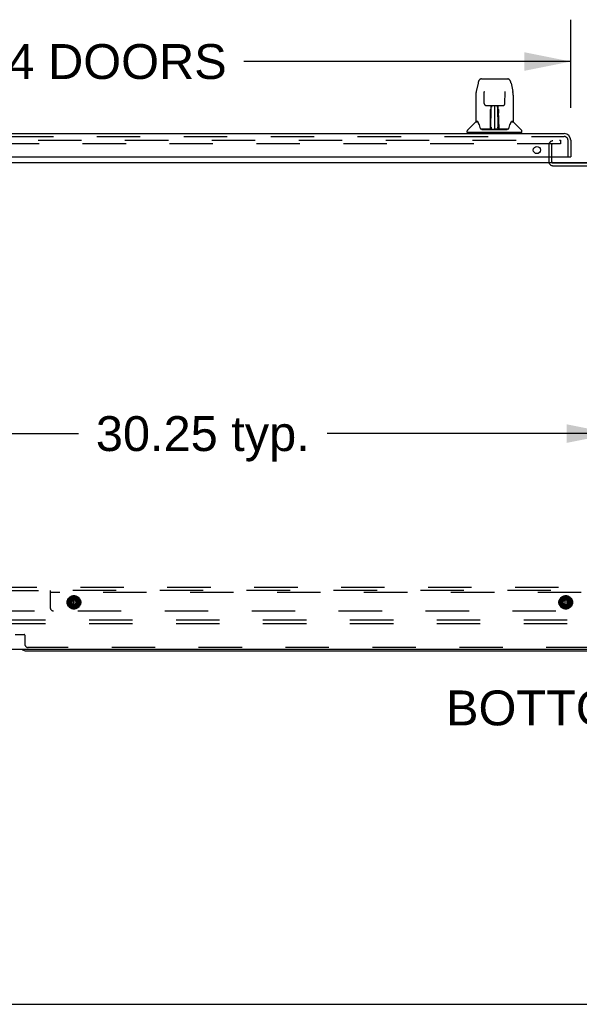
# Model space of a CAD drawing. Header units: inches. Extents: x 0 to 291, y 0 to 188.
# Tile 3 of 113: x 59 to 79, y 0 to 36. Entities that reach past the tile are written whole.
import ezdxf

# ---------------------------------------------------------------- set-up
doc = ezdxf.new("R2010")
doc.units = ezdxf.units.IN
doc.header["$LTSCALE"] = 16.018896
doc.header["$MEASUREMENT"] = 0
doc.linetypes.add('HIDDEN', pattern=[0.2, 0.1, -0.1])
doc.layers.get('0').update_dxf_attribs({"linetype": 'CONTINUOUS'})
for name, color, linetype in [('DEFAULT_2', 8, 'HIDDEN'), ('DIMENSIONS', 7, 'CONTINUOUS'), ('LEFT_OR_SECONDARY_DOOR_ASSEMBLY', 7, 'CONTINUOUS'), ('SUBPANELS', 7, 'CONTINUOUS')]:
    doc.layers.add(name, color=color, linetype=linetype)
doc.styles.get("Standard").update_dxf_attribs({"font": 'arial.ttf'})
doc.dimstyles.new('DIMSTYLE_1', dxfattribs={"dimtxt": 1.284938, "dimasz": 1.713251, "dimexe": 0.09, "dimexo": 0.07, "dimgap": 0.0375, "dimtad": 0, "dimtih": 1, "dimtoh": 1, "dimzin": 4, "dimdsep": 46, "dimtxsty": 'Standard', "dimblk": '_FILLED', "dimblk1": '_FILLED', "dimblk2": '_FILLED', "dimcen": 0.09, "dimadec": 3, "dimazin": 1, "dimtfac": 1, "dimtdec": 3, "dimtofl": 0, "dimtmove": 0, "dimatfit": 3, "dimldrblk": '_FILLED', "dimfxl": 0, "dimtolj": 1, "dimtzin": 4, "dimarcsym": 0})

# ---------------------------------------------------------------- blocks, each defined once
blk = doc.blocks.new('_FILLED')
at = {"color": 0, "linetype": 'ByBlock'}
blk.add_solid([(0, 0), (-1, 0.2), (-1, -0.2)], dxfattribs=at)
blk = doc.blocks.new('*D6')
at = {"layer": 'DIMENSIONS', "color": 2, "linetype": 'Continuous'}
for p, q in [((42.206, 33.034), (42.206, 36.279)), ((79.144, 33.034), (79.144, 36.279)), ((42.206, 34.738), (54.253, 34.738)), ((79.144, 34.738), (67.097, 34.738))]:
    blk.add_line(p, q, dxfattribs=at)
at = {"layer": 'DIMENSIONS', "color": 2, "linetype": 'Continuous', "xscale": 1.7132508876, "yscale": 1.7132508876, "zscale": 1.7132508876, "rotation": 180}
blk.add_blockref('_FILLED', (42.206, 34.738), dxfattribs=at)
at = {"layer": 'DIMENSIONS', "color": 2, "linetype": 'Continuous', "xscale": 1.7132508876, "yscale": 1.7132508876, "zscale": 1.7132508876}
blk.add_blockref('_FILLED', (79.144, 34.738), dxfattribs=at)
at = {"layer": 'DIMENSIONS', "color": 2, "linetype": 'Continuous', "insert": (60.675, 35.38), "char_height": 1.28494, "width": 11.55967, "attachment_point": 2, "line_spacing_factor": 0.9}
blk.add_mtext('36.94 DOORS', dxfattribs=at)
blk = doc.blocks.new('*D11')
at = {"layer": 'DIMENSIONS', "color": 2, "linetype": 'Continuous'}
for p, q in [((50.456, 18.222), (50.456, 22.571)), ((80.706, 18.222), (80.706, 22.571)), ((50.456, 21.029), (61.001, 21.029)), ((80.706, 21.029), (70.162, 21.029))]:
    blk.add_line(p, q, dxfattribs=at)
at = {"layer": 'DIMENSIONS', "color": 2, "linetype": 'Continuous', "xscale": 1.7132508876, "yscale": 1.7132508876, "zscale": 1.7132508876, "rotation": 180}
blk.add_blockref('_FILLED', (50.456, 21.029), dxfattribs=at)
at = {"layer": 'DIMENSIONS', "color": 2, "linetype": 'Continuous', "xscale": 1.7132508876, "yscale": 1.7132508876, "zscale": 1.7132508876}
blk.add_blockref('_FILLED', (80.706, 21.029), dxfattribs=at)
at = {"layer": 'DIMENSIONS', "color": 2, "linetype": 'Continuous', "insert": (65.581, 21.671), "char_height": 1.2849, "width": 7.87681, "attachment_point": 2, "line_spacing_factor": 0.9}
blk.add_mtext('30.25 typ.', dxfattribs=at)

msp = doc.modelspace()

# ---------------------------------------------------------------- linework, layer by layer
at = {"color": 7, "linetype": 'Continuous'}
for p, q in [((41.8939, 31.0232), (119.5189, 31.0232)), ((41.9564, 13.0857), (119.3939, 13.0857)), ((59.0814, 13.0232), (102.3314, 13.0232)), ((0, 0), (291.2527, 0))]:
    msp.add_line(p, q, dxfattribs=at)
msp.add_arc((59.0814, 13.2732), 0.25, 228.59596, 270, dxfattribs=at)
at = {"layer": 'DEFAULT_2', "color": 8, "linetype": 'HIDDEN'}
for p, q in [((43.4877, 31.8357), (78.7689, 31.8357)), ((78.7689, 31.7107), (43.4877, 31.7107)), ((78.3314, 31.6617), (78.3314, 31.0532)), ((78.4354, 31.6617), (78.4354, 31.0532)), ((78.7689, 31.8357), (78.7689, 31.7107)), ((78.4854, 31.0032), (81.6774, 31.0032)), ((78.4854, 30.8992), (81.6774, 30.8992)), ((117.4564, 14.1482), (44.4564, 14.1482)), ((117.4564, 14.0232), (44.4564, 14.0232)), ((58.6639, 13.6242), (58.9989, 13.6242)), ((59.0189, 13.6042), (59.0189, 13.2732)), ((102.2689, 13.1482), (59.1439, 13.1482))]:
    msp.add_line(p, q, dxfattribs=at)
for centre, radius, start, end in [((78.4854, 31.6617), 0.154, 90, 180), ((78.4854, 31.6617), 0.05, 90, 180), ((78.4854, 31.0532), 0.154, 180, 270), ((78.4854, 31.0532), 0.05, 180, 270), ((58.9989, 13.6042), 0.02, 0, 90), ((59.1439, 13.2732), 0.125, 180, 270)]:
    msp.add_arc(centre, radius, start, end, dxfattribs=at)
at = {"layer": 'LEFT_OR_SECONDARY_DOOR_ASSEMBLY', "color": 7, "linetype": 'Continuous'}
for p, q in [((75.7226, 33.9424), (75.6576, 33.637)), ((75.8467, 34.0969), (76.8161, 34.0969)), ((76.9402, 33.9423), (77.0052, 33.637)), ((75.6424, 33.4934), (75.6424, 32.53)), ((75.6424, 33.4934), (75.6424, 33.4934)), ((75.9435, 33.6323), (75.9437, 33.6286)), ((75.9437, 33.6286), (75.9438, 33.6239)), ((75.9438, 33.6239), (75.944, 33.6182)), ((75.944, 33.6182), (75.9442, 33.6078)), ((75.9515, 33.1904), (75.9442, 33.6078)), ((76.7113, 33.1904), (76.7187, 33.6132)), ((76.7187, 33.6132), (76.7189, 33.6221)), ((76.7189, 33.6221), (76.7191, 33.627)), ((77.0204, 33.4934), (77.0204, 32.53)), ((76.0316, 33.1127), (76.0919, 33.1127)), ((76.1326, 33.1135), (76.5302, 33.1135)), ((76.1917, 33.1135), (76.1887, 32.7589)), ((76.1938, 32.2538), (76.2088, 33.1135)), ((76.2174, 33.1087), (76.2167, 33.0599)), ((76.2175, 33.1135), (76.2174, 33.1087)), ((76.3314, 33.1135), (76.3314, 32.2426)), ((76.4461, 33.0599), (76.4453, 33.1135)), ((76.469, 32.2538), (76.454, 33.1135)), ((76.4741, 32.7589), (76.4711, 33.1135)), ((76.5709, 33.1127), (76.6312, 33.1127)), ((76.1808, 32.8343), (76.1811, 32.8727)), ((76.1811, 32.8727), (76.1813, 32.9096)), ((76.1813, 32.9096), (76.1815, 32.9436)), ((76.1815, 32.9436), (76.1815, 32.9735)), ((76.188, 32.7589), (76.1886, 32.8342)), ((76.189, 32.8741), (76.1886, 32.8342)), ((76.1887, 32.7589), (76.1886, 32.7386)), ((76.1886, 32.7386), (76.1886, 32.7306)), ((76.1886, 32.7306), (76.1902, 32.7306)), ((76.1892, 32.9125), (76.189, 32.8741)), ((76.1893, 32.9479), (76.1892, 32.9125)), ((76.1894, 32.979), (76.1893, 32.9479)), ((76.1896, 32.87), (76.2046, 32.8703)), ((76.1902, 32.7306), (76.1896, 32.6541)), ((76.1896, 32.6541), (76.1896, 32.654)), ((76.1896, 32.6466), (76.1896, 32.6539)), ((76.2049, 32.8882), (76.1898, 32.8882)), ((76.473, 32.8882), (76.4579, 32.8882)), ((76.4582, 32.8703), (76.4732, 32.87)), ((76.4726, 32.7306), (76.4732, 32.6541)), ((76.4732, 32.6539), (76.4732, 32.6519)), ((76.4732, 32.6519), (76.4732, 32.6403)), ((76.4737, 32.8936), (76.4735, 32.9307)), ((76.474, 32.8544), (76.4737, 32.8936)), ((76.4748, 32.7589), (76.474, 32.8544)), ((76.4742, 32.7386), (76.4741, 32.7589)), ((76.4742, 32.7306), (76.4742, 32.7386)), ((76.4748, 32.7398), (76.4749, 32.7495)), ((76.4748, 32.7117), (76.4748, 32.7398)), ((76.4813, 32.9735), (76.4813, 32.9436)), ((76.4813, 32.9436), (76.4815, 32.9096)), ((76.4815, 32.9096), (76.4817, 32.8727)), ((76.4817, 32.8727), (76.482, 32.8343)), ((75.6338, 32.5056), (75.339, 32.2108)), ((75.7109, 32.5221), (75.6503, 32.5221)), ((75.6547, 32.5142), (75.7166, 32.5142)), ((75.7135, 32.5194), (75.7144, 32.5182)), ((76.1773, 32.2662), (76.1801, 32.5876)), ((76.1871, 32.5614), (76.1798, 32.5615)), ((76.1845, 32.2661), (76.1871, 32.5614)), ((76.1875, 32.2785), (76.1881, 32.3073)), ((76.1881, 32.3073), (76.1897, 32.3988)), ((76.1896, 32.635), (76.1896, 32.6466)), ((76.1918, 32.6466), (76.1896, 32.6466)), ((76.1896, 32.6442), (76.1977, 32.6442)), ((76.1897, 32.3988), (76.1897, 32.6342)), ((76.2037, 32.3213), (76.195, 32.3215)), ((76.2037, 32.3213), (76.2025, 32.2448)), ((76.4678, 32.3215), (76.4591, 32.3213)), ((76.4603, 32.2448), (76.4591, 32.3213)), ((76.4651, 32.6442), (76.4732, 32.6442)), ((76.4732, 32.6466), (76.471, 32.6466)), ((76.4731, 32.3988), (76.4731, 32.6344)), ((76.4731, 32.3988), (76.4747, 32.3073)), ((76.4732, 32.6403), (76.4732, 32.6374)), ((76.4732, 32.6374), (76.4732, 32.6364)), ((76.4747, 32.3073), (76.4753, 32.2799)), ((76.4757, 32.5614), (76.4783, 32.2661)), ((76.4827, 32.5876), (76.4855, 32.2662)), ((76.9444, 32.5108), (76.9484, 32.5182)), ((76.9462, 32.5142), (77.0081, 32.5142)), ((76.9484, 32.5181), (76.9484, 32.5182)), ((76.9519, 32.5221), (76.9524, 32.5225)), ((77.0125, 32.5221), (76.9519, 32.5221)), ((77.029, 32.5056), (77.3238, 32.2108)), ((75.3275, 32.1284), (75.3275, 32.183)), ((77.3275, 32.1205), (75.3353, 32.1205)), ((75.3865, 32.1205), (75.3865, 32.0812)), ((76.1786, 32.2465), (75.8456, 32.2465)), ((75.867, 32.2386), (76.7958, 32.2386)), ((76.18, 32.2466), (76.1786, 32.2465)), ((76.1811, 32.2427), (76.1799, 32.2434)), ((76.1834, 32.2483), (76.1835, 32.2462)), ((76.1867, 32.2563), (76.1868, 32.257)), ((76.1868, 32.2579), (76.1869, 32.2594)), ((76.1868, 32.257), (76.1868, 32.2579)), ((76.1869, 32.2594), (76.187, 32.2611)), ((76.187, 32.2611), (76.1872, 32.2682)), ((76.1872, 32.2682), (76.1875, 32.2785)), ((76.1875, 32.2785), (76.1877, 32.2545)), ((76.1931, 32.2434), (76.1984, 32.2386)), ((76.1975, 32.2465), (76.196, 32.2465)), ((76.2025, 32.2448), (76.3314, 32.2426)), ((76.4603, 32.2448), (76.3314, 32.2426)), ((76.4644, 32.2386), (76.4697, 32.2434)), ((76.4668, 32.2465), (76.4653, 32.2465)), ((76.4751, 32.2545), (76.4753, 32.2785)), ((76.4751, 32.2545), (76.4754, 32.2524)), ((76.4753, 32.2799), (76.4756, 32.2675)), ((76.4756, 32.2675), (76.4757, 32.2649)), ((76.4757, 32.2649), (76.4758, 32.2618)), ((76.4758, 32.2618), (76.4759, 32.2599)), ((76.4759, 32.2599), (76.476, 32.2583)), ((76.476, 32.2583), (76.476, 32.2574)), ((76.476, 32.2574), (76.4761, 32.2565)), ((76.4761, 32.2565), (76.4761, 32.2558)), ((76.479, 32.2485), (76.48, 32.2477)), ((76.4793, 32.2462), (76.4794, 32.2482)), ((76.4811, 32.241), (76.4817, 32.2427)), ((76.8172, 32.2465), (76.4842, 32.2465)), ((77.2763, 32.1205), (77.2763, 32.0812)), ((77.3353, 32.1284), (77.3353, 32.183)), ((79.1239, 31.2272), (79.1439, 31.2272))]:
    msp.add_line(p, q, dxfattribs=at)
at = {"layer": 'LEFT_OR_SECONDARY_DOOR_ASSEMBLY', "color": 3, "linetype": 'Continuous'}
for p, q in [((42.4529, 32.0812), (78.8974, 32.0812)), ((79.1439, 31.8347), (79.1439, 31.2272)), ((42.2264, 31.2272), (79.1239, 31.2272))]:
    msp.add_line(p, q, dxfattribs=at)
at = {"layer": 'LEFT_OR_SECONDARY_DOOR_ASSEMBLY', "color": 8, "linetype": 'HIDDEN'}
for p, q in [((42.4529, 31.9772), (78.8974, 31.9772)), ((79.0399, 31.2272), (79.0399, 31.8347))]:
    msp.add_line(p, q, dxfattribs=at)
at = {"layer": 'LEFT_OR_SECONDARY_DOOR_ASSEMBLY', "color": 7, "linetype": 'Continuous'}
for points in [[(75.8467, 34.0969), (75.8433, 34.0968), (75.83, 34.0953), (75.817, 34.0919), (75.8047, 34.0868), (75.7933, 34.0801), (75.7831, 34.0722), (75.7739, 34.0633), (75.7658, 34.0535), (75.7586, 34.043), (75.7521, 34.0316), (75.7461, 34.0192), (75.7406, 34.0057), (75.7353, 33.9907), (75.7303, 33.974), (75.7256, 33.9554), (75.7226, 33.9424)], [(76.9402, 33.9424), (76.9372, 33.9555), (76.9324, 33.9742), (76.9274, 33.9909), (76.9221, 34.006), (76.9165, 34.0196), (76.9105, 34.0321), (76.9039, 34.0435), (76.8966, 34.054), (76.8884, 34.0637), (76.8793, 34.0726), (76.8689, 34.0805), (76.8575, 34.0871), (76.8451, 34.0922), (76.832, 34.0955), (76.8187, 34.0969), (76.8161, 34.0969)], [(75.6576, 33.6371), (75.6517, 33.6063), (75.6463, 33.5667), (75.6432, 33.5268), (75.6424, 33.4933)], [(75.9433, 33.6359), (75.9433, 33.6363), (75.9433, 33.6362), (75.9433, 33.6357), (75.9434, 33.6349), (75.9434, 33.6337), (75.9435, 33.6323)], [(76.7191, 33.627), (76.7192, 33.631), (76.7193, 33.6326), (76.7194, 33.6339), (76.7194, 33.635), (76.7195, 33.6358), (76.7195, 33.6359)], [(77.0204, 33.4933), (77.0195, 33.5272), (77.0164, 33.5672), (77.0109, 33.607), (77.0052, 33.6371)], [(75.9515, 33.1904), (75.9519, 33.1837), (75.9538, 33.1728), (75.9572, 33.1622), (75.9621, 33.1521), (75.9685, 33.1428), (75.9761, 33.1345), (75.9848, 33.1273), (75.9943, 33.1215), (76.0045, 33.1171), (76.0151, 33.1142), (76.0259, 33.1128), (76.0306, 33.1127)], [(76.0924, 33.1127), (76.1013, 33.1128), (76.1125, 33.1131), (76.1236, 33.1134), (76.1326, 33.1135)], [(76.5302, 33.1135), (76.5393, 33.1134), (76.5504, 33.1131), (76.5616, 33.1128), (76.5702, 33.1127)], [(76.6322, 33.1127), (76.6384, 33.1129), (76.6491, 33.1145), (76.6597, 33.1176), (76.6698, 33.1222), (76.6793, 33.1282), (76.6879, 33.1356), (76.6953, 33.1441), (76.7014, 33.1535), (76.7061, 33.1636), (76.7094, 33.1743), (76.711, 33.1851), (76.7113, 33.1904)], [(76.1801, 32.5876), (76.1803, 32.6134), (76.1805, 32.6627)], [(76.1805, 32.6627), (76.1806, 32.6855), (76.1807, 32.7068), (76.1807, 32.7261), (76.1807, 32.7434)], [(76.1894, 32.979), (76.1891, 32.9776), (76.1883, 32.9763), (76.1871, 32.9751), (76.1855, 32.9742), (76.1836, 32.9737), (76.1815, 32.9735)], [(76.1886, 32.7386), (76.1887, 32.7383), (76.1899, 32.7346), (76.1902, 32.7308)], [(76.4726, 32.7306), (76.4729, 32.7345), (76.4741, 32.7383)], [(76.4735, 32.9307), (76.4734, 32.964), (76.4734, 32.979)], [(76.4757, 32.5614), (76.4751, 32.6411), (76.475, 32.6661), (76.4749, 32.6897), (76.4748, 32.7117)], [(76.4821, 32.7434), (76.4821, 32.7261), (76.4821, 32.7068), (76.4822, 32.6855), (76.4823, 32.6627), (76.4824, 32.6386), (76.4827, 32.5876)], [(75.7106, 32.5224), (75.7104, 32.5225), (75.7103, 32.5225), (75.7107, 32.5222)], [(75.7107, 32.5222), (75.7113, 32.5217), (75.7121, 32.521), (75.7129, 32.5201), (75.7135, 32.5194)], [(75.7135, 32.5194), (75.7128, 32.5203), (75.7124, 32.5209), (75.7122, 32.5215), (75.712, 32.522), (75.7123, 32.5221)], [(75.7196, 32.5142), (75.7179, 32.5154), (75.7165, 32.5166), (75.7153, 32.5176), (75.7143, 32.5186), (75.7135, 32.5194)], [(75.7144, 32.5182), (75.7182, 32.5113), (75.732, 32.483), (75.7468, 32.4473), (75.7624, 32.405), (75.7783, 32.3571), (75.7928, 32.3101)], [(75.7928, 32.3101), (75.7956, 32.3014), (75.8004, 32.2887), (75.8053, 32.2783), (75.8103, 32.2697), (75.8156, 32.2624)], [(76.4732, 32.6364), (76.4732, 32.6357), (76.4732, 32.6354), (76.4732, 32.6352)], [(76.8469, 32.2621), (76.8522, 32.2693), (76.8573, 32.2779), (76.8622, 32.2883), (76.867, 32.3009), (76.87, 32.3101)], [(76.87, 32.3101), (76.8841, 32.3559), (76.8998, 32.4034), (76.9154, 32.4459), (76.9304, 32.482), (76.9444, 32.5108)], [(76.9493, 32.5194), (76.9486, 32.5186), (76.9475, 32.5176), (76.9463, 32.5166), (76.9449, 32.5154), (76.9432, 32.5142)], [(76.9484, 32.5181), (76.949, 32.5191), (76.9493, 32.5194)], [(76.9493, 32.5194), (76.9499, 32.5201), (76.9507, 32.521), (76.9515, 32.5217), (76.9519, 32.5221)], [(76.9505, 32.5221), (76.9508, 32.522), (76.9507, 32.5215), (76.9504, 32.5209), (76.95, 32.5203), (76.9493, 32.5194)], [(75.8156, 32.2624), (75.8214, 32.2564), (75.828, 32.2515), (75.8353, 32.2482), (75.843, 32.2466), (75.8453, 32.2465)], [(76.1799, 32.2434), (76.1795, 32.2435), (76.179, 32.2434), (76.1785, 32.2431), (76.1778, 32.2427), (76.1771, 32.2421), (76.1763, 32.2413)], [(76.1767, 32.2465), (76.1786, 32.2468), (76.1805, 32.2475), (76.1821, 32.2487), (76.1834, 32.2503), (76.1842, 32.2523), (76.1845, 32.2543)], [(76.1865, 32.2543), (76.1862, 32.2524), (76.1855, 32.2505), (76.1843, 32.2489), (76.1826, 32.2476), (76.1807, 32.2468), (76.18, 32.2466)], [(76.18, 32.2466), (76.1811, 32.2469), (76.1823, 32.2474), (76.1834, 32.2481)], [(76.1834, 32.2481), (76.1844, 32.249), (76.1852, 32.25), (76.1857, 32.251), (76.1861, 32.2519), (76.1863, 32.2524), (76.1864, 32.2529), (76.1864, 32.2532), (76.1865, 32.2535), (76.1865, 32.2538), (76.1865, 32.254), (76.1866, 32.2543), (76.1866, 32.2545), (76.1866, 32.2548), (76.1866, 32.255), (76.1867, 32.2553), (76.1867, 32.2556), (76.1867, 32.2563)], [(76.1837, 32.2476), (76.1854, 32.2488), (76.1866, 32.2505)], [(76.1865, 32.2503), (76.1866, 32.2498), (76.1874, 32.2484), (76.1887, 32.247), (76.1901, 32.2457), (76.1917, 32.2445), (76.1931, 32.2434)], [(76.1866, 32.2505), (76.1874, 32.2524), (76.1877, 32.2544)], [(76.1928, 32.247), (76.1919, 32.2474), (76.191, 32.2479), (76.1901, 32.2485), (76.1893, 32.2492), (76.1885, 32.2499), (76.1879, 32.2508), (76.1873, 32.2517), (76.1872, 32.2519)], [(76.196, 32.2465), (76.1958, 32.2465), (76.1948, 32.2466), (76.1938, 32.2468), (76.1928, 32.247)], [(76.4692, 32.2468), (76.468, 32.2466), (76.4668, 32.2465)], [(76.4757, 32.2522), (76.4752, 32.2512), (76.4745, 32.2502), (76.4737, 32.2493), (76.4727, 32.2485), (76.4716, 32.2478), (76.4704, 32.2472), (76.4692, 32.2468)], [(76.4697, 32.2434), (76.4709, 32.2443), (76.4721, 32.2453), (76.4733, 32.2463), (76.4744, 32.2472), (76.4753, 32.2482), (76.4759, 32.2491), (76.4763, 32.2501), (76.4764, 32.2502)], [(76.4754, 32.2524), (76.4762, 32.2505), (76.4774, 32.2488), (76.4791, 32.2476), (76.4793, 32.2474)], [(76.4761, 32.2558), (76.4761, 32.2554), (76.4761, 32.2551), (76.4762, 32.2548), (76.4762, 32.2546), (76.4762, 32.2543), (76.4763, 32.254), (76.4763, 32.2537), (76.4763, 32.2535), (76.4764, 32.2531), (76.4765, 32.2527), (76.4766, 32.2522), (76.4769, 32.2514), (76.4774, 32.2505), (76.4781, 32.2494), (76.479, 32.2485)], [(76.4783, 32.2543), (76.4785, 32.2524), (76.4793, 32.2505), (76.4805, 32.2489), (76.4821, 32.2476), (76.484, 32.2468), (76.4861, 32.2465)], [(76.48, 32.2477), (76.4812, 32.2471), (76.4824, 32.2467)], [(76.4811, 32.241), (76.481, 32.2406), (76.4811, 32.2402), (76.4813, 32.24), (76.4816, 32.2399), (76.482, 32.2398), (76.4826, 32.2399), (76.4831, 32.24), (76.4837, 32.2402), (76.4844, 32.2404), (76.4851, 32.2407), (76.4858, 32.241), (76.4865, 32.2413)], [(76.4824, 32.2467), (76.4836, 32.2465), (76.4842, 32.2465)], [(76.8175, 32.2465), (76.8194, 32.2466), (76.827, 32.248), (76.8344, 32.2513), (76.8411, 32.2561), (76.8469, 32.2621)]]:
    msp.add_lwpolyline(points, dxfattribs=at)
at = {"layer": 'LEFT_OR_SECONDARY_DOOR_ASSEMBLY', "color": 3, "linetype": 'Continuous'}
msp.add_circle((77.8939, 31.4772), 0.133, dxfattribs=at)
at = {"layer": 'LEFT_OR_SECONDARY_DOOR_ASSEMBLY', "color": 7, "linetype": 'Continuous'}
for centre, radius, start, end in [((75.6547, 32.4847), 0.0295, 90, 135), ((75.6503, 32.53), 0.00787, 180, 270), ((76.1916, 32.6377), 0.00886, 359, 89), ((76.4712, 32.6377), 0.00886, 91, 181), ((77.0081, 32.4847), 0.0295, 45, 90), ((77.0125, 32.53), 0.00787, 270, 360), ((75.3668, 32.183), 0.0394, 135, 180), ((75.3353, 32.1284), 0.00787, 180, 270), ((76.1914, 32.2465), 0.00787, 182, 258.86947), ((76.2027, 32.2537), 0.00886, 179.00263, 269), ((76.4601, 32.2537), 0.00886, 271, 1), ((76.4714, 32.2465), 0.00787, 281.13294, 358), ((77.296, 32.183), 0.0394, 0, 45), ((77.3275, 32.1284), 0.00787, 270, 360)]:
    msp.add_arc(centre, radius, start, end, dxfattribs=at)
at = {"layer": 'LEFT_OR_SECONDARY_DOOR_ASSEMBLY', "color": 3, "linetype": 'Continuous'}
msp.add_arc((78.8974, 31.8347), 0.2465, 0, 90, dxfattribs=at)
at = {"layer": 'LEFT_OR_SECONDARY_DOOR_ASSEMBLY', "color": 8, "linetype": 'HIDDEN'}
msp.add_arc((78.8974, 31.8347), 0.1425, 0, 90, dxfattribs=at)
at = {"layer": 'SUBPANELS', "color": 8, "linetype": 'HIDDEN'}
for p, q in [((45.1126, 15.2482), (59.9564, 15.2482)), ((51.4564, 15.3732), (79.7064, 15.3732)), ((59.9564, 15.2482), (59.9564, 14.6232)), ((81.613, 15.2482), (59.9564, 15.2482)), ((101.9564, 15.1702), (59.9564, 15.1702)), ((60.7214, 14.9912), (60.6201, 14.8157)), ((60.7067, 14.9598), (60.7064, 14.9602)), ((60.7067, 14.9598), (60.7122, 14.9552)), ((60.9327, 14.9962), (60.7301, 14.9962)), ((60.7534, 14.9827), (60.9094, 14.9827)), ((60.7643, 14.9856), (60.7643, 14.9493)), ((60.7705, 14.9962), (60.7692, 14.9948)), ((60.7961, 14.9606), (60.7961, 14.6608)), ((60.7964, 14.9962), (60.7964, 14.6252)), ((60.8664, 14.9962), (60.8664, 14.6252)), ((60.8667, 14.9606), (60.8667, 14.6608)), ((60.8936, 14.9948), (60.8923, 14.9962)), ((60.8985, 14.9856), (60.8985, 14.9493)), ((61.0427, 14.8157), (60.9414, 14.9912)), ((60.9561, 14.9598), (60.9506, 14.9552)), ((78.8464, 14.9912), (78.7451, 14.8157)), ((78.8317, 14.9598), (78.8314, 14.9602)), ((78.8317, 14.9598), (78.8372, 14.9552)), ((79.0577, 14.9962), (78.8551, 14.9962)), ((78.8784, 14.9827), (79.0344, 14.9827)), ((78.8893, 14.9856), (78.8893, 14.9493)), ((78.8955, 14.9962), (78.8942, 14.9948)), ((78.9211, 14.9606), (78.9211, 14.6608)), ((78.9214, 14.9962), (78.9214, 14.6252)), ((78.9914, 14.9962), (78.9914, 14.6252)), ((78.9917, 14.9606), (78.9917, 14.6608)), ((79.0186, 14.9948), (79.0173, 14.9962)), ((79.0235, 14.9856), (79.0235, 14.9493)), ((79.1677, 14.8157), (79.0664, 14.9912)), ((79.0811, 14.9598), (79.0756, 14.9552)), ((79.0794, 14.9686), (79.0788, 14.9696)), ((60.6201, 14.8057), (60.7214, 14.6302)), ((60.6399, 14.8441), (60.6466, 14.8416)), ((60.6399, 14.7773), (60.6466, 14.7797)), ((60.7067, 14.6615), (60.7122, 14.6661)), ((60.7069, 14.6561), (60.7072, 14.6552)), ((60.7072, 14.6553), (60.7076, 14.6544)), ((60.7075, 14.6544), (60.708, 14.6535)), ((60.708, 14.6536), (60.7084, 14.6527)), ((60.7089, 14.6517), (60.7084, 14.6527)), ((60.7301, 14.6252), (60.9327, 14.6252)), ((60.9094, 14.6387), (60.7534, 14.6387)), ((60.7643, 14.672), (60.7643, 14.6315)), ((60.7643, 14.6315), (60.7705, 14.6252)), ((60.8985, 14.6315), (60.8923, 14.6252)), ((60.8985, 14.672), (60.8985, 14.6315)), ((60.9414, 14.6302), (61.0427, 14.8057)), ((60.9561, 14.6615), (60.9506, 14.6661)), ((60.9548, 14.6535), (60.9552, 14.6544)), ((60.9552, 14.6544), (60.9556, 14.6553)), ((60.9556, 14.6552), (60.9559, 14.6561)), ((60.9559, 14.656), (60.9562, 14.6568)), ((61.0229, 14.8441), (61.0162, 14.8416)), ((61.0229, 14.7773), (61.0162, 14.7797)), ((78.7451, 14.8057), (78.8464, 14.6302)), ((78.7649, 14.8441), (78.7716, 14.8416)), ((78.7649, 14.7773), (78.7716, 14.7797)), ((78.8317, 14.6615), (78.8372, 14.6661)), ((78.8319, 14.6561), (78.8322, 14.6552)), ((78.8322, 14.6553), (78.8326, 14.6544)), ((78.8325, 14.6544), (78.833, 14.6535)), ((78.833, 14.6536), (78.8334, 14.6527)), ((78.8339, 14.6517), (78.8334, 14.6527)), ((78.8551, 14.6252), (79.0577, 14.6252)), ((79.0344, 14.6387), (78.8784, 14.6387)), ((78.8893, 14.672), (78.8893, 14.6315)), ((78.8893, 14.6315), (78.8955, 14.6252)), ((79.0235, 14.6315), (79.0173, 14.6252)), ((79.0235, 14.672), (79.0235, 14.6315)), ((79.0664, 14.6302), (79.1677, 14.8057)), ((79.0811, 14.6615), (79.0756, 14.6661)), ((79.0798, 14.6535), (79.0802, 14.6544)), ((79.0802, 14.6544), (79.0806, 14.6553)), ((79.0806, 14.6552), (79.0809, 14.6561)), ((79.0809, 14.656), (79.0812, 14.6568)), ((79.1479, 14.8441), (79.1412, 14.8416)), ((79.1479, 14.7773), (79.1412, 14.7797)), ((51.3626, 14.4982), (110.5502, 14.4982))]:
    msp.add_line(p, q, dxfattribs=at)
for points in [[(60.7089, 14.9696), (60.7084, 14.9686), (60.708, 14.9678), (60.7075, 14.9669), (60.7072, 14.9661), (60.7069, 14.9653), (60.7066, 14.9645), (60.7064, 14.9638), (60.7062, 14.9631), (60.7061, 14.9624), (60.7061, 14.9617), (60.7061, 14.9611), (60.7062, 14.9606), (60.7064, 14.9602)], [(60.7692, 14.9948), (60.7684, 14.9939), (60.7676, 14.993), (60.7669, 14.9921), (60.7663, 14.9912), (60.7657, 14.9902), (60.7652, 14.9893), (60.7648, 14.9884), (60.7645, 14.9874), (60.7644, 14.9865), (60.7643, 14.9856)], [(60.8959, 14.9921), (60.8952, 14.993), (60.8944, 14.9939), (60.8936, 14.9948)], [(60.8959, 14.9921), (60.8965, 14.9912), (60.8971, 14.9902), (60.8976, 14.9893), (60.898, 14.9884), (60.8982, 14.9874), (60.8984, 14.9865), (60.8985, 14.9856)], [(60.9538, 14.9696), (60.9544, 14.9686), (60.9548, 14.9678), (60.9552, 14.9669), (60.9556, 14.9661), (60.9559, 14.9653), (60.9562, 14.9645), (60.9564, 14.9638), (60.9566, 14.9631), (60.9567, 14.9624), (60.9567, 14.9617), (60.9567, 14.9611), (60.9566, 14.9606), (60.9564, 14.9602), (60.9561, 14.9598)], [(78.8339, 14.9696), (78.8334, 14.9686), (78.833, 14.9678), (78.8325, 14.9669), (78.8322, 14.9661), (78.8319, 14.9653), (78.8316, 14.9645), (78.8314, 14.9638), (78.8312, 14.9631), (78.8311, 14.9624), (78.8311, 14.9617), (78.8311, 14.9611), (78.8312, 14.9606), (78.8314, 14.9602)], [(78.8942, 14.9948), (78.8934, 14.9939), (78.8926, 14.993), (78.8919, 14.9921), (78.8913, 14.9912), (78.8907, 14.9902), (78.8902, 14.9893), (78.8898, 14.9884), (78.8895, 14.9874), (78.8894, 14.9865), (78.8893, 14.9856)], [(79.0221, 14.9902), (79.0215, 14.9912), (79.0209, 14.9921), (79.0202, 14.993), (79.0194, 14.9939), (79.0186, 14.9948)], [(79.0221, 14.9902), (79.0226, 14.9893), (79.023, 14.9884), (79.0232, 14.9874), (79.0234, 14.9865), (79.0235, 14.9856)], [(79.0794, 14.9686), (79.0798, 14.9678), (79.0802, 14.9669), (79.0806, 14.9661), (79.0809, 14.9653), (79.0812, 14.9645), (79.0814, 14.9638), (79.0816, 14.9631), (79.0817, 14.9624), (79.0817, 14.9617), (79.0817, 14.9611), (79.0816, 14.9606), (79.0814, 14.9602), (79.0811, 14.9598)], [(60.6399, 14.8441), (60.6394, 14.8441), (60.639, 14.8441), (60.6384, 14.8439), (60.6379, 14.8437), (60.6374, 14.8433), (60.6368, 14.8429), (60.6363, 14.8424), (60.6358, 14.8418), (60.6352, 14.8412), (60.6347, 14.8405), (60.6342, 14.8398), (60.6336, 14.839), (60.6331, 14.8382), (60.6326, 14.8372)], [(60.6326, 14.7841), (60.6331, 14.7832), (60.6336, 14.7823), (60.6342, 14.7815)], [(60.6399, 14.7773), (60.6394, 14.7772), (60.639, 14.7772), (60.6384, 14.7774), (60.6379, 14.7777), (60.6374, 14.778), (60.6368, 14.7784), (60.6363, 14.7789), (60.6358, 14.7795), (60.6352, 14.7801), (60.6347, 14.7808), (60.6342, 14.7815)], [(60.7066, 14.6568), (60.7064, 14.6575), (60.7062, 14.6582), (60.7061, 14.6588), (60.7061, 14.6594), (60.7061, 14.66), (60.7062, 14.6605), (60.7063, 14.661), (60.7066, 14.6614), (60.707, 14.6617), (60.7075, 14.6619), (60.7082, 14.6619), (60.7088, 14.6618), (60.7096, 14.6616), (60.7104, 14.6614), (60.7112, 14.661), (60.712, 14.6606), (60.7128, 14.6601), (60.7137, 14.6596), (60.7146, 14.659), (60.7155, 14.6584), (60.7165, 14.6578), (60.7174, 14.6571)], [(60.7067, 14.6615), (60.7064, 14.6612), (60.7062, 14.6607), (60.7061, 14.6602), (60.7061, 14.6596), (60.7061, 14.6589), (60.7062, 14.6583), (60.7064, 14.6576), (60.7066, 14.6568), (60.7069, 14.656)], [(60.7643, 14.6357), (60.7644, 14.6348), (60.7645, 14.6339), (60.7648, 14.633), (60.7652, 14.632), (60.7657, 14.6311), (60.7663, 14.6302), (60.7669, 14.6292), (60.7676, 14.6283), (60.7684, 14.6274), (60.7692, 14.6265)], [(60.8985, 14.6357), (60.8984, 14.6348), (60.8982, 14.6339), (60.898, 14.633), (60.8976, 14.632), (60.8971, 14.6311), (60.8965, 14.6302), (60.8959, 14.6292), (60.8952, 14.6283), (60.8944, 14.6274), (60.8936, 14.6265)], [(60.9562, 14.6568), (60.9564, 14.6575), (60.9566, 14.6582), (60.9567, 14.6588), (60.9567, 14.6594), (60.9567, 14.66), (60.9566, 14.6605), (60.9565, 14.661), (60.9562, 14.6614), (60.9558, 14.6617), (60.9553, 14.6619), (60.9546, 14.6619), (60.9539, 14.6618), (60.9532, 14.6616), (60.9524, 14.6614), (60.9516, 14.661), (60.9508, 14.6606), (60.9499, 14.6601), (60.9491, 14.6596), (60.9482, 14.659), (60.9473, 14.6584), (60.9463, 14.6578), (60.9454, 14.6571)], [(60.9548, 14.6536), (60.9544, 14.6527), (60.9538, 14.6517)], [(60.9561, 14.6615), (60.9564, 14.6612), (60.9566, 14.6607), (60.9567, 14.6602), (60.9567, 14.6596), (60.9567, 14.6589), (60.9566, 14.6583), (60.9564, 14.6576), (60.9562, 14.6568)], [(61.0286, 14.8398), (61.0281, 14.8405), (61.0276, 14.8412), (61.027, 14.8418), (61.0265, 14.8424), (61.026, 14.8429), (61.0254, 14.8433), (61.0249, 14.8437), (61.0244, 14.8439), (61.0238, 14.8441), (61.0233, 14.8441), (61.0229, 14.8441)], [(61.0302, 14.7841), (61.0297, 14.7832), (61.0292, 14.7823), (61.0286, 14.7815), (61.0281, 14.7808), (61.0276, 14.7801), (61.027, 14.7795), (61.0265, 14.7789), (61.026, 14.7784), (61.0254, 14.778), (61.0249, 14.7777), (61.0244, 14.7774), (61.0238, 14.7772), (61.0233, 14.7772), (61.0229, 14.7773)], [(61.0286, 14.8398), (61.0292, 14.839), (61.0297, 14.8382), (61.0302, 14.8372)], [(78.7649, 14.8441), (78.7644, 14.8441), (78.764, 14.8441), (78.7634, 14.8439), (78.7629, 14.8437), (78.7624, 14.8433), (78.7618, 14.8429), (78.7613, 14.8424), (78.7608, 14.8418), (78.7602, 14.8412), (78.7597, 14.8405), (78.7592, 14.8398), (78.7586, 14.839), (78.7581, 14.8382), (78.7576, 14.8372)], [(78.7649, 14.7773), (78.7644, 14.7772), (78.764, 14.7772), (78.7634, 14.7774), (78.7629, 14.7777), (78.7624, 14.778), (78.7618, 14.7784), (78.7613, 14.7789), (78.7608, 14.7795), (78.7602, 14.7801), (78.7597, 14.7808), (78.7592, 14.7815), (78.7586, 14.7823), (78.7581, 14.7832), (78.7576, 14.7841)], [(78.8316, 14.6568), (78.8314, 14.6575), (78.8312, 14.6582), (78.8311, 14.6588), (78.8311, 14.6594), (78.8311, 14.66), (78.8312, 14.6605), (78.8313, 14.661), (78.8316, 14.6614), (78.832, 14.6617), (78.8325, 14.6619), (78.8332, 14.6619), (78.8338, 14.6618), (78.8346, 14.6616), (78.8354, 14.6614), (78.8362, 14.661), (78.837, 14.6606), (78.8378, 14.6601), (78.8387, 14.6596), (78.8396, 14.659), (78.8405, 14.6584), (78.8415, 14.6578), (78.8424, 14.6571)], [(78.8317, 14.6615), (78.8314, 14.6612), (78.8312, 14.6607), (78.8311, 14.6602), (78.8311, 14.6596), (78.8311, 14.6589), (78.8312, 14.6583), (78.8314, 14.6576), (78.8316, 14.6568), (78.8319, 14.656)], [(78.8893, 14.6357), (78.8894, 14.6348), (78.8895, 14.6339), (78.8898, 14.633), (78.8902, 14.632), (78.8907, 14.6311), (78.8913, 14.6302), (78.8919, 14.6292), (78.8926, 14.6283), (78.8934, 14.6274), (78.8942, 14.6265)], [(79.0235, 14.6357), (79.0234, 14.6348), (79.0232, 14.6339), (79.023, 14.633), (79.0226, 14.632), (79.0221, 14.6311), (79.0215, 14.6302), (79.0209, 14.6292), (79.0202, 14.6283), (79.0194, 14.6274), (79.0186, 14.6265)], [(79.0812, 14.6568), (79.0814, 14.6575), (79.0816, 14.6582), (79.0817, 14.6588), (79.0817, 14.6594), (79.0817, 14.66), (79.0816, 14.6605), (79.0815, 14.661), (79.0812, 14.6614), (79.0808, 14.6617), (79.0803, 14.6619), (79.0796, 14.6619), (79.0789, 14.6618), (79.0782, 14.6616), (79.0774, 14.6614), (79.0766, 14.661), (79.0758, 14.6606), (79.0749, 14.6601), (79.0741, 14.6596), (79.0732, 14.659), (79.0723, 14.6584), (79.0713, 14.6578), (79.0704, 14.6571)], [(79.0798, 14.6536), (79.0794, 14.6527), (79.0788, 14.6517)], [(79.0811, 14.6615), (79.0814, 14.6612), (79.0816, 14.6607), (79.0817, 14.6602), (79.0817, 14.6596), (79.0817, 14.6589), (79.0816, 14.6583), (79.0814, 14.6576), (79.0812, 14.6568)], [(79.1552, 14.8372), (79.1547, 14.8382), (79.1542, 14.839), (79.1536, 14.8398), (79.1531, 14.8405), (79.1526, 14.8412), (79.152, 14.8418), (79.1515, 14.8424), (79.151, 14.8429), (79.1504, 14.8433), (79.1499, 14.8437), (79.1494, 14.8439), (79.1488, 14.8441), (79.1483, 14.8441), (79.1479, 14.8441)], [(79.1552, 14.7841), (79.1547, 14.7832), (79.1542, 14.7823), (79.1536, 14.7815), (79.1531, 14.7808), (79.1526, 14.7801), (79.152, 14.7795), (79.1515, 14.7789), (79.151, 14.7784), (79.1504, 14.778), (79.1499, 14.7777), (79.1494, 14.7774), (79.1488, 14.7772), (79.1483, 14.7772), (79.1479, 14.7773)]]:
    msp.add_lwpolyline(points, dxfattribs=at)
for centre, radius in [((60.8314, 14.8107), 0.25), ((60.8314, 14.8107), 0.22), ((60.8314, 14.8107), 0.21), ((60.8314, 14.8107), 0.172), ((60.8314, 14.8107), 0.1715), ((60.8314, 14.8107), 0.135), ((60.8314, 14.8107), 0.125), ((60.8314, 14.8107), 0.124), ((60.8314, 14.8107), 0.094), ((78.9564, 14.8107), 0.25), ((78.9564, 14.8107), 0.22), ((78.9564, 14.8107), 0.21), ((78.9564, 14.8107), 0.172), ((78.9564, 14.8107), 0.1715), ((78.9564, 14.8107), 0.135), ((78.9564, 14.8107), 0.125), ((78.9564, 14.8107), 0.124), ((78.9564, 14.8107), 0.094)]:
    msp.add_circle(centre, radius, dxfattribs=at)
for centre, radius, start, end in [((60.7534, 14.8107), 0.172, 90, 270), ((60.8314, 14.8107), 0.154, 103.26267, 256.73733), ((60.7301, 14.9862), 0.01, 90, 150), ((60.8314, 14.8107), 0.154, 283.26267, 76.73733), ((60.9094, 14.8107), 0.172, 270, 90), ((60.9327, 14.9862), 0.01, 30, 90), ((78.8784, 14.8107), 0.172, 90, 270), ((78.9564, 14.8107), 0.154, 103.26267, 256.73733), ((78.8551, 14.9862), 0.01, 90, 150), ((78.9564, 14.8107), 0.154, 283.26267, 76.73733), ((79.0344, 14.8107), 0.172, 270, 90), ((79.0577, 14.9862), 0.01, 30, 90), ((60.0814, 14.6232), 0.125, 180, 270), ((60.6287, 14.8107), 0.01, 150, 210), ((60.8314, 14.8107), 0.1913, 233.42803, 249.46251), ((60.7301, 14.6352), 0.01, 210, 270), ((60.8314, 14.8107), 0.1913, 290.53749, 306.57197), ((60.9327, 14.6352), 0.01, 270, 330), ((61.034, 14.8107), 0.01, 330, 30), ((78.7537, 14.8107), 0.01, 150, 210), ((78.9564, 14.8107), 0.1913, 233.42803, 249.46251), ((78.8551, 14.6352), 0.01, 210, 270), ((78.9564, 14.8107), 0.1913, 290.53749, 306.57197), ((79.0577, 14.6352), 0.01, 270, 330), ((79.159, 14.8107), 0.01, 330, 30)]:
    msp.add_arc(centre, radius, start, end, dxfattribs=at)

# ---------------------------------------------------------------- texts
at = {"layer": 'DIMENSIONS', "color": 2, "linetype": 'Continuous', "insert": (80.9255, 11.5632), "char_height": 1.284938, "width": 12.73474, "attachment_point": 2, "line_spacing_factor": 0.9}
msp.add_mtext('BOTTOM VIEW', dxfattribs=at)

# ---------------------------------------------------------------- dimensions: what is measured, and where the dimension line sits
at = {"layer": 'DIMENSIONS', "color": 2, "linetype": 'Continuous'}
for base, p1, p2, text, picture, middle in [((42.2064, 34.7375), (79.1439, 32.9639), (42.2064, 32.9639), '<> DOORS', '*D6', (60.6752, 34.7375)), ((50.4564, 21.0288), (80.7064, 18.1524), (50.4564, 18.1524), '<> typ.', '*D11', (65.5814, 21.0288))]:
    dim = msp.add_linear_dim(base=base, p1=p1, p2=p2, angle=180, text=text, dimstyle='DIMSTYLE_1', dxfattribs=at)
    dim.commit()
    dim.dimension.update_dxf_attribs({"geometry": picture, "text_midpoint": middle, "dimtype": 160})

doc.saveas('drawing.dxf')
